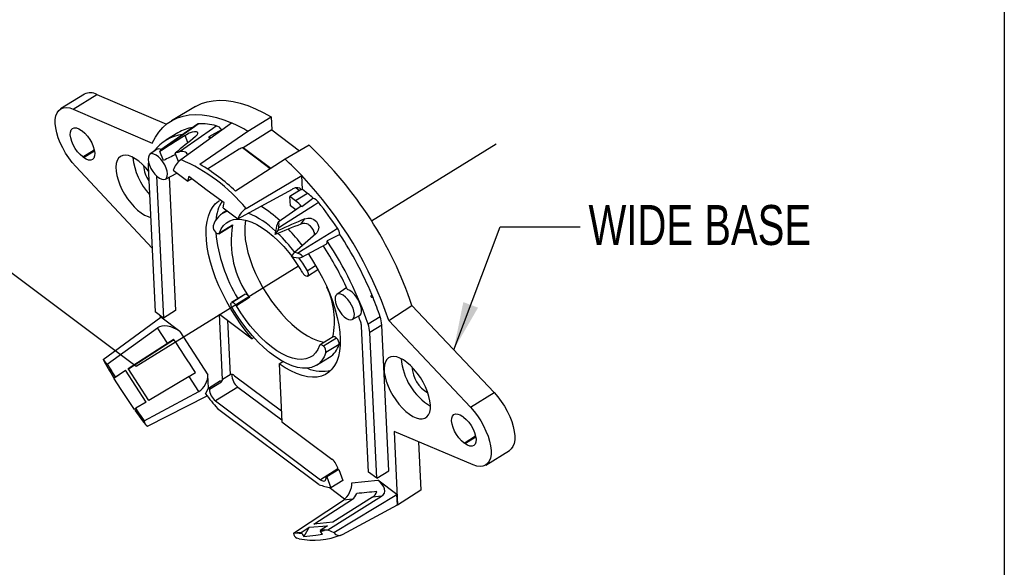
# Model space of a CAD drawing. Header units: inches. Extents: x 0 to 11, y 0 to 8.5.
# Tile 19 of 23: x 7.9 to 11, y 4.1 to 5.8. Entities that reach past the tile are written whole.
import ezdxf

# ---------------------------------------------------------------- set-up
doc = ezdxf.new("R2010")
doc.units = ezdxf.units.IN
doc.header["$MEASUREMENT"] = 0
doc.linetypes.add('CENTERX2', pattern=[0.8, 0.5, -0.1, 0.1, -0.1])
doc.layers.add('TEXT', color=140, linetype='Continuous', lineweight=25)
doc.styles.add('SLDTEXTSTYLE0', font='TXT', dxfattribs={"width": 0.75})
doc.dimstyles.new('SLDDIMSTYLE0', dxfattribs={"dimtxt": 0.18, "dimasz": 0.15, "dimexe": 0, "dimexo": 0.0625, "dimgap": 0, "dimtad": 0, "dimtih": 1, "dimtoh": 1, "dimdec": 0, "dimrnd": 1e-09, "dimzin": 0, "dimdsep": 46, "dimtxsty": 'Standard', "dimsah": 1, "dimcen": 0.09, "dimadec": 0, "dimazin": 0, "dimtfac": 0.15, "dimtdec": 0, "dimtofl": 0, "dimtmove": 0, "dimatfit": 3, "dimfxl": 0, "dimfrac": 2, "dimtolj": 1, "dimtzin": 0, "dimarcsym": 0})

msp = doc.modelspace()

# ---------------------------------------------------------------- linework, layer by layer
at = {"color": 7, "linetype": 'Continuous'}
msp.add_line((11.0001, 8.5001), (11.0001, 0.0001), dxfattribs=at)
for p, q in [((6.3273, 6.155), (8.2825, 4.688)), ((8.1208, 5.5389), (8.0467, 5.4931)), ((8.0859, 5.4923), (8.16, 5.5381)), ((8.16, 5.5381), (8.3775, 5.445)), ((8.0859, 5.4923), (8.3336, 5.3864)), ((8.4685, 5.5004), (8.3935, 5.4561)), ((8.6325, 5.4232), (8.7055, 5.4683)), ((8.7055, 5.4683), (8.7074, 5.4275)), ((8.1119, 5.4258), (8.1143, 5.4241)), ((8.4747, 5.4456), (8.3597, 5.3648)), ((8.4226, 5.3343), (8.5816, 5.4496)), ((8.5506, 5.4278), (8.5108, 5.4053)), ((8.7074, 5.4275), (8.6176, 5.3717)), ((8.7074, 5.4275), (8.7946, 5.3621)), ((8.4139, 5.4181), (8.3763, 5.3948)), ((8.4451, 5.3875), (8.436, 5.4099)), ((8.4825, 5.3198), (8.6325, 5.4233)), ((8.5141, 5.4007), (8.5108, 5.4053)), ((8.6325, 5.4233), (8.6325, 5.4232)), ((8.1159, 5.3427), (8.1519, 5.365)), ((8.1182, 5.341), (8.1525, 5.3622)), ((8.3471, 5.3658), (8.3262, 5.3512)), ((8.6056, 5.3668), (8.5061, 5.305)), ((8.6893, 5.3159), (8.6156, 5.3713)), ((8.704, 5.3069), (8.6176, 5.3717)), ((8.8242, 5.3793), (8.7489, 5.3358)), ((9.0193, 5.143), (9.4097, 5.3841)), ((8.1182, 5.341), (8.1159, 5.3427)), ((8.3688, 5.3317), (8.3572, 5.3602)), ((8.4159, 5.3281), (8.405, 5.355)), ((8.7489, 5.3359), (8.5944, 5.2359)), ((8.3328, 5.0569), (8.094, 5.3124)), ((8.3206, 5.3139), (8.3423, 4.8579)), ((8.3988, 5.301), (8.4445, 5.2668)), ((8.6985, 5.3091), (8.6893, 5.3159)), ((8.7026, 5.306), (8.6985, 5.3091)), ((8.347, 5.2833), (8.3681, 4.8385)), ((8.3744, 5.2732), (8.4103, 5.2924)), ((8.386, 5.2794), (8.4058, 4.8618)), ((8.457, 5.2745), (8.4445, 5.2668)), ((8.6268, 5.1811), (8.801, 5.2849)), ((8.801, 5.2848), (8.801, 5.2849)), ((8.8031, 5.2413), (8.801, 5.2848)), ((8.6007, 5.1496), (8.7718, 5.2421)), ((8.7998, 5.2406), (8.7644, 5.2188)), ((8.7943, 5.2372), (8.7824, 5.2461)), ((8.8007, 5.24), (8.7998, 5.2406)), ((8.8031, 5.2413), (8.8007, 5.24)), ((8.8196, 5.2289), (8.8031, 5.2413)), ((8.7658, 5.1898), (8.7644, 5.2188)), ((8.782, 5.2056), (8.7644, 5.2188)), ((8.8196, 5.2289), (8.782, 5.2056)), ((8.5551, 5.1838), (8.6007, 5.1496)), ((8.796, 5.1868), (8.7279, 5.1389)), ((8.7825, 5.1773), (8.7658, 5.1898)), ((8.567, 5.1748), (8.5536, 5.1666)), ((8.7985, 5.1328), (8.8111, 5.1494)), ((8.5422, 5.1025), (8.5831, 5.1278)), ((8.5439, 5.1048), (8.5848, 5.13)), ((8.8228, 5.13), (8.8235, 5.1309)), ((8.7183, 5.1001), (8.7279, 5.1127)), ((8.8407, 5.1077), (8.84, 5.1068)), ((8.9202, 5.1004), (8.8807, 5.08)), ((8.8012, 5.0291), (8.8777, 5.0702)), ((8.7691, 5.0313), (8.7787, 5.0439)), ((8.2825, 4.688), (8.791, 5.0019)), ((8.8177, 4.9868), (8.8446, 5.0034)), ((8.8193, 4.9701), (8.8521, 4.9904)), ((8.942, 4.934), (8.9112, 4.9123)), ((8.6226, 4.9126), (8.5817, 4.8874)), ((8.5824, 4.8877), (8.6233, 4.9129)), ((8.6375, 4.9025), (8.5966, 4.8772)), ((8.6226, 4.9126), (8.6233, 4.9129)), ((9.0736, 4.8312), (9.1462, 4.8784)), ((9.1462, 4.8784), (9.4032, 4.6053)), ((8.1802, 4.7087), (8.3599, 4.8414)), ((8.3681, 4.8385), (8.3423, 4.8579)), ((8.3595, 4.8411), (8.3593, 4.8452)), ((8.4196, 4.7966), (8.3599, 4.8414)), ((8.4058, 4.8618), (8.3681, 4.8385)), ((8.5533, 4.6466), (8.5436, 4.8511)), ((8.5436, 4.8511), (8.6462, 4.7741)), ((8.9594, 4.8343), (8.9818, 4.8464)), ((9.0466, 4.8426), (9.009, 4.8194)), ((8.1922, 4.6943), (8.3495, 4.8079)), ((8.3807, 4.7599), (8.3495, 4.8079)), ((8.5689, 4.8322), (8.577, 4.6612)), ((9.01, 4.3569), (8.9884, 4.8129)), ((9.0519, 4.8167), (9.0143, 4.7935)), ((9.0735, 4.3608), (9.0519, 4.8167)), ((9.0736, 4.8312), (9.3291, 4.5596)), ((8.4196, 4.7966), (8.5075, 4.6614)), ((8.6516, 4.7774), (8.6462, 4.7741)), ((8.8997, 4.7802), (8.8588, 4.7549)), ((9.0359, 4.3375), (9.0143, 4.7935)), ((8.2577, 4.6804), (8.3807, 4.7599)), ((8.3883, 4.7619), (8.2588, 4.6788)), ((8.4017, 4.7705), (8.3881, 4.7617)), ((8.3881, 4.7617), (8.3883, 4.7619)), ((8.9103, 4.7758), (8.8694, 4.7505)), ((8.918, 4.7556), (8.8771, 4.7304)), ((8.8474, 4.6909), (8.8883, 4.7162)), ((8.1922, 4.6943), (8.2017, 4.6795)), ((8.7307, 4.6956), (8.7419, 4.7025)), ((8.7307, 4.6956), (8.7393, 4.5144)), ((8.2179, 4.6547), (8.2017, 4.6795)), ((8.2134, 4.6507), (8.2496, 4.6752)), ((8.2179, 4.6547), (8.2168, 4.6538)), ((8.2179, 4.6547), (8.2496, 4.6752)), ((8.314, 4.5758), (8.2496, 4.6752)), ((8.3225, 4.5809), (8.2577, 4.6804)), ((8.4486, 4.6556), (8.3225, 4.5809)), ((8.4788, 4.6092), (8.4486, 4.6556)), ((8.5095, 4.6196), (8.5075, 4.6614)), ((8.577, 4.6612), (8.5533, 4.6466)), ((8.5909, 4.6582), (8.7377, 4.548)), ((8.5094, 4.6195), (8.547, 4.6428)), ((8.5122, 4.616), (8.5499, 4.6392)), ((8.6017, 4.6227), (8.5315, 4.5794)), ((8.6017, 4.6227), (8.739, 4.5197)), ((8.3077, 4.5168), (8.4788, 4.6092)), ((8.3185, 4.5002), (8.505, 4.5948)), ((8.4996, 4.6016), (8.5094, 4.6195)), ((9.3291, 4.5596), (9.4032, 4.6053)), ((8.314, 4.5758), (8.2816, 4.5567)), ((8.5315, 4.5794), (8.8602, 4.3327)), ((8.2806, 4.5559), (8.2816, 4.5567)), ((8.2966, 4.5336), (8.2816, 4.5567)), ((8.2966, 4.5336), (8.3077, 4.5168)), ((8.5378, 4.5558), (8.8557, 4.3173)), ((9.3053, 4.5304), (9.3077, 4.5287)), ((8.7393, 4.5144), (8.8958, 4.3969)), ((9.3382, 4.3789), (9.0901, 4.4832)), ((9.0901, 4.4832), (9.101, 4.2534)), ((9.3093, 4.4473), (9.3453, 4.4696)), ((9.1668, 4.4509), (9.1739, 4.3005)), ((9.3116, 4.4456), (9.3093, 4.4473)), ((9.3116, 4.4456), (9.3459, 4.4668)), ((9.3769, 4.3783), (9.451, 4.424)), ((8.9147, 4.3664), (8.8602, 4.3327)), ((8.9148, 4.3653), (8.8772, 4.3421)), ((8.9176, 4.3647), (8.8799, 4.3415)), ((8.9176, 4.3647), (8.9298, 4.3303)), ((9.0359, 4.3375), (9.01, 4.3569)), ((9.0359, 4.3375), (9.0735, 4.3608)), ((8.8799, 4.3415), (8.8922, 4.307)), ((8.9298, 4.3303), (8.8922, 4.307)), ((8.9581, 4.3234), (9.0392, 4.3317)), ((9.099, 4.2869), (9.0392, 4.3317)), ((8.9355, 4.2719), (8.8871, 4.3082)), ((8.902, 4.1671), (9.099, 4.2869)), ((9.1005, 4.2539), (9.099, 4.2869)), ((9.1739, 4.3005), (9.101, 4.2534)), ((8.7759, 4.1655), (8.932, 4.2692)), ((8.8389, 4.1934), (8.9598, 4.272)), ((8.8824, 4.1764), (9.0512, 4.2814)), ((9.0224, 4.2785), (8.8987, 4.1995)), ((8.9283, 4.1614), (9.1005, 4.2539)), ((8.9598, 4.272), (8.932, 4.2692)), ((9.0512, 4.2814), (9.0224, 4.2785)), ((8.8987, 4.1995), (8.8389, 4.1934)), ((8.7759, 4.1655), (8.786, 4.1665)), ((8.7998, 4.1679), (8.786, 4.1665)), ((8.7998, 4.1679), (8.8249, 4.1842)), ((8.801, 4.1655), (8.7998, 4.1679)), ((8.8249, 4.1842), (8.8081, 4.155)), ((8.8249, 4.1842), (8.8821, 4.1889)), ((8.8821, 4.1889), (8.8586, 4.1739)), ((8.8735, 4.1755), (8.8586, 4.1739)), ((8.8586, 4.1739), (8.8599, 4.1714)), ((8.8735, 4.1755), (8.8824, 4.1764)), ((8.8824, 4.1764), (8.902, 4.1671)), ((8.7932, 4.1483), (8.7859, 4.1495))]:
    msp.add_line(p, q)
at = {"flags": 128}
for points in [[(8.4685, 5.5004), (8.4708, 5.5017), (8.4872, 5.5096), (8.5049, 5.5153), (8.5237, 5.5188), (8.5436, 5.5201), (8.5645, 5.5192), (8.5862, 5.5161), (8.6088, 5.5108), (8.6322, 5.5033), (8.6561, 5.4937), (8.6806, 5.4821), (8.7055, 5.4683)], [(8.094, 5.3124), (8.0825, 5.3255), (8.0718, 5.3399), (8.0618, 5.3551), (8.053, 5.3709), (8.0453, 5.387), (8.0391, 5.4031), (8.0344, 5.4187), (8.0312, 5.4337), (8.0298, 5.4477), (8.03, 5.4604), (8.032, 5.4715), (8.0356, 5.4809), (8.0408, 5.4883), (8.0475, 5.4936), (8.0555, 5.4967), (8.0647, 5.4975), (8.0749, 5.4961), (8.0859, 5.4923)], [(8.3336, 5.3864), (8.343, 5.4045), (8.354, 5.4207), (8.3664, 5.435), (8.3802, 5.4471), (8.3954, 5.4572), (8.4119, 5.4652), (8.4296, 5.4709), (8.4485, 5.4745), (8.4685, 5.4758), (8.4895, 5.4749), (8.5113, 5.4719), (8.5341, 5.4666), (8.5575, 5.4591), (8.5816, 5.4495)], [(8.1159, 5.3427), (8.1076, 5.35), (8.0996, 5.3589), (8.0923, 5.3692), (8.0861, 5.3802), (8.0813, 5.3914), (8.0781, 5.4022), (8.0768, 5.4121), (8.0773, 5.4207), (8.0796, 5.4274), (8.0836, 5.432), (8.0892, 5.4341), (8.096, 5.4338), (8.1037, 5.431), (8.1119, 5.4258)], [(8.1143, 5.4241), (8.1226, 5.4168), (8.1306, 5.4079), (8.1379, 5.3976), (8.144, 5.3866), (8.1488, 5.3754), (8.152, 5.3646), (8.1534, 5.3547), (8.1529, 5.3461), (8.1506, 5.3394), (8.1465, 5.3348), (8.1409, 5.3327), (8.1341, 5.333), (8.1264, 5.3358), (8.1182, 5.341)], [(8.3587, 5.3636), (8.376, 5.3757), (8.4655, 5.4383), (8.4773, 5.4466)], [(8.415, 5.3578), (8.4319, 5.3696), (8.5219, 5.4322), (8.5338, 5.4405)], [(8.4686, 5.4064), (8.4739, 5.4116), (8.4763, 5.4163), (8.4757, 5.4198), (8.4721, 5.4217), (8.466, 5.4218), (8.458, 5.4201), (8.4491, 5.4168), (8.4401, 5.4123), (8.436, 5.4099)], [(8.3214, 5.2983), (8.3129, 5.3086), (8.302, 5.3199), (8.2909, 5.3296), (8.2798, 5.3374), (8.2691, 5.3432), (8.2588, 5.3469), (8.2494, 5.3483), (8.2409, 5.3474), (8.2336, 5.3442), (8.2277, 5.3388), (8.2233, 5.3314), (8.2205, 5.3221), (8.2194, 5.3111), (8.22, 5.2987), (8.2223, 5.2851), (8.2262, 5.2708), (8.2317, 5.256), (8.2385, 5.2411), (8.2466, 5.2263), (8.2558, 5.2122), (8.2658, 5.199), (8.2765, 5.1869), (8.2875, 5.1764), (8.2986, 5.1676), (8.3096, 5.1608), (8.3201, 5.156), (8.3282, 5.1538)], [(8.3207, 5.3351), (8.3219, 5.3264), (8.3249, 5.3168), (8.3293, 5.3071), (8.335, 5.2976), (8.3416, 5.289), (8.3488, 5.2817), (8.3561, 5.2763), (8.363, 5.2729), (8.3693, 5.2719), (8.3745, 5.2732), (8.3783, 5.2768), (8.3805, 5.2824), (8.381, 5.2899), (8.3797, 5.2986), (8.3768, 5.3081), (8.3724, 5.3179), (8.3667, 5.3274), (8.36, 5.336), (8.3529, 5.3432), (8.3456, 5.3487), (8.3386, 5.352), (8.3324, 5.3531), (8.3272, 5.3518), (8.3234, 5.3482), (8.3212, 5.3425), (8.3207, 5.3351)], [(8.4476, 5.2818), (8.4447, 5.2703), (8.4445, 5.2668)], [(8.5584, 5.1987), (8.5047, 5.2373), (8.4476, 5.2818)], [(8.801, 5.1875), (8.8311, 5.2094), (8.8364, 5.2133)], [(8.6462, 4.7741), (8.6287, 4.7953), (8.6119, 4.8177), (8.5959, 4.841), (8.5808, 4.865), (8.5667, 4.8896), (8.5538, 4.9145), (8.5421, 4.9396), (8.5318, 4.9647), (8.5229, 4.9896), (8.5155, 5.014), (8.5097, 5.0378), (8.5054, 5.0608), (8.5028, 5.0828), (8.5018, 5.1036), (8.5025, 5.1232), (8.5049, 5.1412), (8.5089, 5.1576), (8.5145, 5.1722), (8.5217, 5.185), (8.5304, 5.1958), (8.5405, 5.2045), (8.5442, 5.207)], [(8.5551, 5.1838), (8.557, 5.1949), (8.5584, 5.1987)], [(8.7291, 5.1221), (8.7468, 5.1333), (8.8407, 5.193), (8.8532, 5.2009)], [(8.801, 5.1875), (8.7977, 5.1876), (8.796, 5.1868)], [(8.5439, 5.1048), (8.5495, 5.1174), (8.5567, 5.1281), (8.5655, 5.1366), (8.5758, 5.1428), (8.5874, 5.1467), (8.6003, 5.1483), (8.6142, 5.1475), (8.629, 5.1444), (8.6446, 5.1389), (8.6608, 5.1311), (8.6775, 5.1212), (8.6944, 5.1092), (8.7114, 5.0952), (8.7282, 5.0795), (8.7447, 5.0621), (8.7608, 5.0433), (8.7697, 5.032)], [(8.8111, 5.1494), (8.8203, 5.1517), (8.8301, 5.1508), (8.8393, 5.147), (8.8469, 5.1405), (8.8521, 5.1321), (8.8542, 5.1229), (8.8531, 5.1137), (8.8488, 5.1057), (8.8458, 5.1025)], [(8.5848, 5.13), (8.584, 5.1287), (8.5831, 5.1278)], [(8.6258, 5.1452), (8.6244, 5.138), (8.6228, 5.1216), (8.6228, 5.1038), (8.6245, 5.0847), (8.6279, 5.0646), (8.6329, 5.0436), (8.6394, 5.022), (8.6475, 4.9999), (8.657, 4.9777), (8.6678, 4.9555), (8.6798, 4.9336), (8.6929, 4.9121), (8.707, 4.8914), (8.7218, 4.8716), (8.7374, 4.8529), (8.7534, 4.8356), (8.7697, 4.8197), (8.7863, 4.8055), (8.8028, 4.7931), (8.8191, 4.7827), (8.8351, 4.7742), (8.8506, 4.7679), (8.8654, 4.7638), (8.8715, 4.7628)], [(8.7879, 5.0415), (8.8062, 5.0529), (8.9007, 5.1117), (8.9133, 5.1195)], [(8.5439, 5.1048), (8.5431, 5.1034), (8.5421, 5.1025), (8.5407, 5.102), (8.5392, 5.1021), (8.5374, 5.1026), (8.5355, 5.1037), (8.5335, 5.1051), (8.5316, 5.107)], [(8.8397, 5.0972), (8.8409, 5.101), (8.8407, 5.1077)], [(8.8213, 5.0399), (8.8231, 5.0373), (8.8385, 5.0135), (8.8529, 4.989), (8.8661, 4.9642), (8.8782, 4.9391), (8.8889, 4.914), (8.8982, 4.889), (8.9061, 4.8644), (8.9124, 4.8404), (8.9171, 4.8172), (8.9202, 4.7949), (8.9216, 4.7737), (8.9214, 4.7538), (8.9195, 4.7353), (8.916, 4.7184), (8.9108, 4.7032), (8.9041, 4.6899), (8.8959, 4.6785), (8.8862, 4.6692), (8.8751, 4.6619), (8.8627, 4.6569), (8.8491, 4.654), (8.8345, 4.6534), (8.8188, 4.655), (8.8024, 4.6589), (8.7852, 4.6649), (8.7674, 4.6731), (8.7492, 4.6833), (8.7307, 4.6956)], [(8.7915, 5.0273), (8.8031, 5.0102), (8.8177, 4.9868)], [(8.8177, 4.9868), (8.8191, 4.984), (8.8203, 4.9812), (8.8211, 4.9784), (8.8214, 4.9759), (8.8213, 4.9737), (8.8208, 4.9719), (8.8199, 4.9706), (8.8187, 4.9698)], [(8.9659, 4.851), (8.9647, 4.8597), (8.9617, 4.8693), (8.9573, 4.879), (8.9516, 4.8885), (8.945, 4.8971), (8.9378, 4.9044), (8.9305, 4.9098), (8.9236, 4.9132), (8.9173, 4.9142), (8.9121, 4.9129), (8.9083, 4.9093), (8.9061, 4.9037), (8.9056, 4.8962), (8.9069, 4.8875), (8.9098, 4.878), (8.9143, 4.8682), (8.92, 4.8587), (8.9266, 4.8501), (8.9337, 4.8429), (8.941, 4.8374), (8.948, 4.8341), (8.9542, 4.833), (8.9594, 4.8343), (8.9632, 4.8379), (8.9654, 4.8436), (8.9659, 4.851)], [(8.9818, 4.8464), (8.9836, 4.8476), (8.9868, 4.852), (8.9884, 4.8583), (8.9884, 4.8661), (8.9866, 4.8751), (8.9833, 4.8846), (8.9787, 4.8944), (8.9728, 4.9037), (8.9662, 4.9121), (8.959, 4.9192), (8.9518, 4.9245), (8.9449, 4.9278)], [(9.0243, 4.9029), (9.0211, 4.9033), (9.0198, 4.9037), (9.0187, 4.9047), (9.0183, 4.9055), (9.0181, 4.9064), (9.0182, 4.9079), (9.0191, 4.9105), (9.0203, 4.9126)], [(8.5834, 4.8707), (8.5819, 4.8735), (8.5807, 4.8763), (8.58, 4.8791), (8.5796, 4.8816), (8.5797, 4.8838), (8.5802, 4.8856), (8.5811, 4.8869), (8.5824, 4.8877)], [(8.8771, 4.7304), (8.8711, 4.7168), (8.8634, 4.7052), (8.8542, 4.6958), (8.8435, 4.6887), (8.8314, 4.6839), (8.818, 4.6815), (8.8035, 4.6816), (8.7879, 4.684), (8.7715, 4.6888), (8.7544, 4.696), (8.7368, 4.7054), (8.7189, 4.717), (8.7007, 4.7306), (8.6826, 4.7462), (8.6646, 4.7636), (8.647, 4.7826), (8.6299, 4.803), (8.6135, 4.8246), (8.5979, 4.8473), (8.5834, 4.8707)], [(8.8572, 4.7527), (8.8515, 4.7401), (8.8443, 4.7294), (8.8355, 4.7209), (8.8252, 4.7147), (8.8136, 4.7108), (8.8008, 4.7092), (8.7869, 4.71), (8.772, 4.7131), (8.7564, 4.7186), (8.7402, 4.7264), (8.7235, 4.7363), (8.7066, 4.7483), (8.6897, 4.7623), (8.6728, 4.778), (8.6563, 4.7954), (8.6402, 4.8142), (8.6248, 4.8343), (8.6102, 4.8554), (8.5966, 4.8772)], [(8.8572, 4.7527), (8.8579, 4.7541), (8.859, 4.755), (8.8603, 4.7555), (8.8619, 4.7554), (8.8637, 4.7549), (8.8656, 4.7538), (8.8675, 4.7524), (8.8694, 4.7505)], [(9.2041, 4.5664), (9.2026, 4.5794), (9.1995, 4.5933), (9.1948, 4.608), (9.1886, 4.6229), (9.1811, 4.6378), (9.1725, 4.6522), (9.1628, 4.666), (9.1525, 4.6786), (9.1416, 4.6899), (9.1305, 4.6996), (9.1194, 4.7075), (9.1087, 4.7133), (9.0984, 4.7169), (9.089, 4.7183), (9.0805, 4.7174), (9.0732, 4.7142), (9.0673, 4.7089), (9.0629, 4.7015), (9.0601, 4.6921), (9.059, 4.6811), (9.0596, 4.6687), (9.0619, 4.6552), (9.0658, 4.6409), (9.0713, 4.626), (9.0781, 4.6111), (9.0862, 4.5964), (9.0954, 4.5823), (9.1054, 4.569), (9.1161, 4.557), (9.1271, 4.5464), (9.1382, 4.5377), (9.1492, 4.5308), (9.1597, 4.5261), (9.1696, 4.5235), (9.1786, 4.5233), (9.1865, 4.5253), (9.1931, 4.5296), (9.1982, 4.536), (9.2018, 4.5444), (9.2038, 4.5546), (9.2041, 4.5664)], [(8.1802, 4.7087), (8.1894, 4.6968), (8.1922, 4.6943)], [(8.2773, 4.5527), (8.2357, 4.6148), (8.2134, 4.6507)], [(9.4032, 4.6053), (9.4146, 4.5922), (9.4254, 4.5779), (9.4354, 4.5627), (9.4443, 4.5469), (9.452, 4.5308), (9.4583, 4.5148), (9.4631, 4.4991), (9.4663, 4.4841), (9.4678, 4.4701), (9.4677, 4.4573), (9.4658, 4.4461), (9.4622, 4.4366), (9.4571, 4.4291), (9.451, 4.424)], [(8.2773, 4.5527), (8.2783, 4.5539), (8.2806, 4.5559)], [(8.2787, 4.5506), (8.3029, 4.5173), (8.312, 4.5054)], [(9.3093, 4.4473), (9.301, 4.4546), (9.293, 4.4635), (9.2857, 4.4738), (9.2795, 4.4848), (9.2747, 4.496), (9.2715, 4.5068), (9.2702, 4.5167), (9.2707, 4.5253), (9.273, 4.532), (9.2771, 4.5366), (9.2826, 4.5387), (9.2894, 4.5384), (9.2971, 4.5356), (9.3053, 4.5304)], [(9.3291, 4.5596), (9.3405, 4.5465), (9.3514, 4.5322), (9.3613, 4.517), (9.3702, 4.5012), (9.3779, 4.4851), (9.3842, 4.469), (9.389, 4.4533), (9.3922, 4.4383), (9.3938, 4.4243), (9.3936, 4.4116), (9.3917, 4.4003), (9.3881, 4.3909), (9.383, 4.3834), (9.3764, 4.378), (9.3684, 4.3748), (9.3593, 4.3739), (9.3491, 4.3752), (9.3382, 4.3789)], [(9.3077, 4.5287), (9.316, 4.5214), (9.324, 4.5125), (9.3313, 4.5022), (9.3375, 4.4912), (9.3423, 4.48), (9.3454, 4.4692), (9.3468, 4.4593), (9.3463, 4.4507), (9.344, 4.444), (9.3399, 4.4394), (9.3343, 4.4373), (9.3275, 4.4376), (9.3198, 4.4404), (9.3116, 4.4456)], [(8.8602, 4.3327), (8.864, 4.3303), (8.8676, 4.3289), (8.8708, 4.3286), (8.8735, 4.3294), (8.8756, 4.3312), (8.8769, 4.334), (8.8775, 4.3377), (8.8772, 4.3421)], [(9.101, 4.2534), (9.098, 4.2522), (9.0972, 4.2519)], [(8.801, 4.1655), (8.8031, 4.1616), (8.8081, 4.155)], [(8.8081, 4.155), (8.845, 4.1589), (8.8661, 4.1619)], [(8.8661, 4.1619), (8.8612, 4.1688), (8.8599, 4.1714)]]:
    msp.add_lwpolyline(points, dxfattribs=at)
for centre, radius, start, end in [((8.1396, 5.5015), 0.0419, 60.9059, 116.7683), ((8.4818, 5.3068), 0.1304, 99.5965, 121.3971), ((8.478, 5.441), 0.00567, 96.6593, 124.8977), ((8.4829, 5.2343), 0.2124, 76.1147, 91.4937), ((8.5263, 5.4131), 0.0284, 31.0305, 74.5734), ((8.388, 5.0122), 0.4784, 59.2652, 66.1324), ((8.444, 5.2853), 0.1287, 97.0047, 144.1606), ((8.4957, 5.3587), 0.0489, 65.2514, 72.0311), ((8.3546, 5.3522), 0.0155, 63.2828, 118.897), ((7.9843, 4.4853), 1.2266, 18.6931, 46.7836), ((8.4693, 5.3598), 0.1974, 185.3252, 222.9611), ((8.4654, 5.2786), 0.0702, 127.5841, 161.4138), ((8.2172, 4.8479), 0.528, 39.1303, 67.1087), ((8.0864, 4.6072), 0.9849, 43.4829, 47.7249), ((8.3994, 5.3206), 0.0931, 183.1566, 214.6587), ((8.3697, 5.317), 0.0491, 167.5607, 183.6058), ((8.1139, 4.712), 0.7109, 47.4771, 58.762), ((7.8935, 4.4309), 1.2461, 18.7358, 43.255), ((8.7474, 5.1341), 0.1192, 41.6573, 52.6833), ((8.8296, 5.1865), 0.0276, 31.2583, 75.6218), ((8.6543, 5.1379), 0.122, 147.2173, 176.5738), ((8.661, 5.1262), 0.0646, 121.9347, 158.8211), ((8.4733, 4.8646), 0.3809, 46.9298, 58.3453), ((8.7076, 5.1084), 0.1224, 40.2798, 52.5816), ((7.9257, 4.453), 1.1915, 34.0181, 38.882), ((8.5898, 5.1081), 0.0685, 107.6726, 163.8887), ((8.5193, 4.9011), 0.2896, 46.2879, 66.799), ((8.5479, 5.1246), 0.0241, 174.1093, 227.2962), ((8.88, 5.0785), 0.2997, 170.1048, 215.9792), ((8.3154, 4.6988), 0.61, 36.9121, 43.2693), ((8.8089, 5.105), 0.0298, 60.6107, 110.5628), ((8.8087, 5.1016), 0.0317, 9.4729, 63.4272), ((8.8788, 5.0961), 0.0416, 5.8458, 34.22), ((9.0365, 5.1596), 0.5072, 186.0049, 210.8655), ((8.3687, 4.7341), 0.5144, 37.0736, 45.902), ((7.9329, 4.4539), 1.1802, 22.8716, 33.2138), ((7.9335, 4.455), 1.1164, 25.0545, 33.1334), ((8.8719, 5.0774), 0.00918, 308.7567, 16.245), ((7.9303, 4.4503), 1.1401, 18.8867, 33.5229), ((8.3521, 4.7137), 0.5251, 30.5106, 37.162), ((8.8197, 4.9861), 0.0163, 200.8977, 266.3302), ((8.6592, 4.8297), 0.2446, 348.1501, 25.466), ((8.6222, 4.8967), 0.0163, 20.8977, 86.3302), ((8.9359, 4.8721), 0.0936, 19.2433, 25.6601), ((8.099, 4.5253), 0.9994, 18.515, 22.2036), ((8.5813, 4.8714), 0.0163, 20.8977, 86.3302), ((8.1379, 4.5424), 0.894, 18.4822, 19.8043), ((8.9543, 4.8104), 0.0978, 3.6989, 19.2338), ((8.9396, 4.8097), 0.0489, 3.6989, 19.2338), ((8.9167, 4.7872), 0.0978, 3.6989, 19.2338), ((8.9019, 4.7704), 0.00999, 32.3577, 102.4689), ((8.8531, 4.7328), 0.0241, 354.1093, 47.2962), ((8.8485, 4.777), 0.0727, 303.1992, 342.9138), ((8.894, 4.7581), 0.0241, 354.1093, 47.2962), ((9.3093, 5.3185), 1.2834, 208.3125, 211.2454), ((9.3041, 4.7273), 0.1924, 184.6913, 238.7039), ((9.2467, 4.6918), 0.1009, 183.5859, 239.8093), ((9.5665, 5.4636), 1.574, 209.8782, 210.9618), ((8.2282, 4.6378), 0.0198, 125.4465, 138.8639), ((8.5817, 4.6495), 0.0126, 43.2649, 111.8069), ((8.6276, 4.6593), 0.0448, 176.379, 234.6562), ((8.8652, 4.7895), 0.1175, 246.7215, 283.6857), ((9.5589, 5.4492), 1.2939, 218.5508, 218.7525), ((8.5592, 4.6394), 0.00933, 129.285, 180.9472), ((9.5434, 5.4334), 1.3347, 218.5509, 221.1076), ((9.5213, 5.4259), 1.2939, 218.5508, 218.7525), ((8.5614, 4.6185), 0.0492, 182.9068, 232.5554), ((9.5359, 5.4424), 1.5368, 215.23, 216.2514), ((8.3278, 4.518), 0.0202, 183.6319, 242.5947), ((8.8629, 4.3556), 0.0528, 10.6688, 51.4504), ((8.98, 4.6496), 0.2917, 257.0844, 257.6289), ((8.9666, 4.6422), 0.3434, 251.1514, 257.4736), ((8.9424, 4.6264), 0.2917, 257.0844, 257.6289), ((8.7954, 4.1666), 0.0195, 183.1974, 240.7992), ((8.8107, 4.4191), 0.2538, 264.4082, 267.8015), ((8.8168, 4.3392), 0.1733, 284.3993, 289.1175), ((8.918, 4.1775), 0.0191, 213.0358, 302.5786), ((8.8384, 4.3801), 0.2364, 258.957, 291.5397)]:
    msp.add_arc(centre, radius, start, end)
for centre, major_axis, ratio, start_param, end_param in [((10.29, 5.8097), (3.9759, 2.1947), 0.131166, 1.982236, 2.004702), ((10.0128, 5.8398), (3.2222, 2.2855), 0.147887, 1.96307, 1.985536), ((8.5577, 4.8525), (-0.1312, 0.581), 0.331476, 0.425922, 0.438036), ((8.3642, 5.3483), (-0.0038, 0.0168), 0.331476, 0.135528, 0.360768), ((8.6065, 5.3376), (0.0231, 0.0319), 0.561437, 0.521501, 0.940562), ((7.502, 4.2782), (3.5388, 1.9534), 0.131166, 1.24065, 1.251725), ((8.5906, 4.8489), (0.7588, 0.172), 0.68979, 1.646371, 1.659678), ((8.4226, 5.3437), (0.0222, 0.005), 0.68979, 0.082031, 1.760996), ((8.7726, 5.2129), (0.0253, 0.0302), 0.592967, 6.10527, 7.265899), ((10.2987, 5.6252), (4.0075, 1.7006), 0.035186, 1.936118, 1.958584), ((7.4942, 4.4423), (3.5669, 1.5136), 0.035186, 1.181566, 1.205607), ((8.7244, 5.1173), (0.0042, 0.0219), 0.172343, 4.968472, 8.332533), ((8.5567, 4.8743), (0.1443, 0.7479), 0.172343, 5.069789, 5.083096), ((8.5471, 4.8012), (0.1372, 0.7115), 0.172343, 5.178906, 5.19094), ((10.004, 6.0242), (3.2136, 2.7757), 0.014946, 1.926558, 1.949024), ((8.5138, 4.8462), (0.7395, -0.1429), 0.318887, 1.272173, 1.28058), ((8.7808, 5.0357), (0.0225, -0.0043), 0.318887, 4.51125, 7.595614), ((8.5916, 4.8271), (0.7775, -0.1502), 0.318887, 1.377582, 1.389697), ((8.3918, 4.7754), (0.0488, -0.0251), 0.59733, 1.293714, 2.847057), ((8.3947, 4.771), (0.0327, 0.022), 0.037901, 4.243764, 4.854468), ((20.3932, -13.6696), (-14.66, 22.4987), 0.001308, 5.664362, 5.672452), ((8.4626, 4.6666), (0.0333, 0.021), 0.054173, 4.245177, 4.86397), ((8.4765, 4.6453), (0.0196, 0.0377), 0.639102, 3.898059, 5.451402), ((8.9298, 4.3052), (0.0171, 0.0394), 0.574451, 3.867203, 5.420546), ((9.0079, 4.3132), (0.0515, -0.0228), 0.567376, 5.915168, 7.468511), ((8.9426, 4.3065), (-0.0044, 0.0391), 0.854517, 3.546494, 4.165287), ((-2.0642, 3.1799), (13.5292, 1.3487), 0.00117, 0.608418, 0.616508), ((9.0052, 4.3129), (-0.0033, 0.0392), 0.870754, 3.569823, 4.180526)]:
    msp.add_ellipse(centre, major_axis=major_axis, ratio=ratio, start_param=start_param, end_param=end_param)

# ---------------------------------------------------------------- texts
at = {"layer": 'TEXT', "linetype": 'CENTERX2', "lineweight": 18, "insert": (9.6988, 5.1923), "char_height": 0.125, "attachment_point": 1, "style": 'SLDTEXTSTYLE0'}
msp.add_mtext('WIDE BASE', dxfattribs=at)

# ---------------------------------------------------------------- leaders
at = {"layer": 'TEXT', "linetype": 'CENTERX2', "lineweight": 18}
msp.add_leader([(9.2768, 4.7397), (9.4227, 5.1243), (9.6727, 5.1243)], dimstyle='SLDDIMSTYLE0', dxfattribs=at)

doc.saveas('drawing.dxf')
